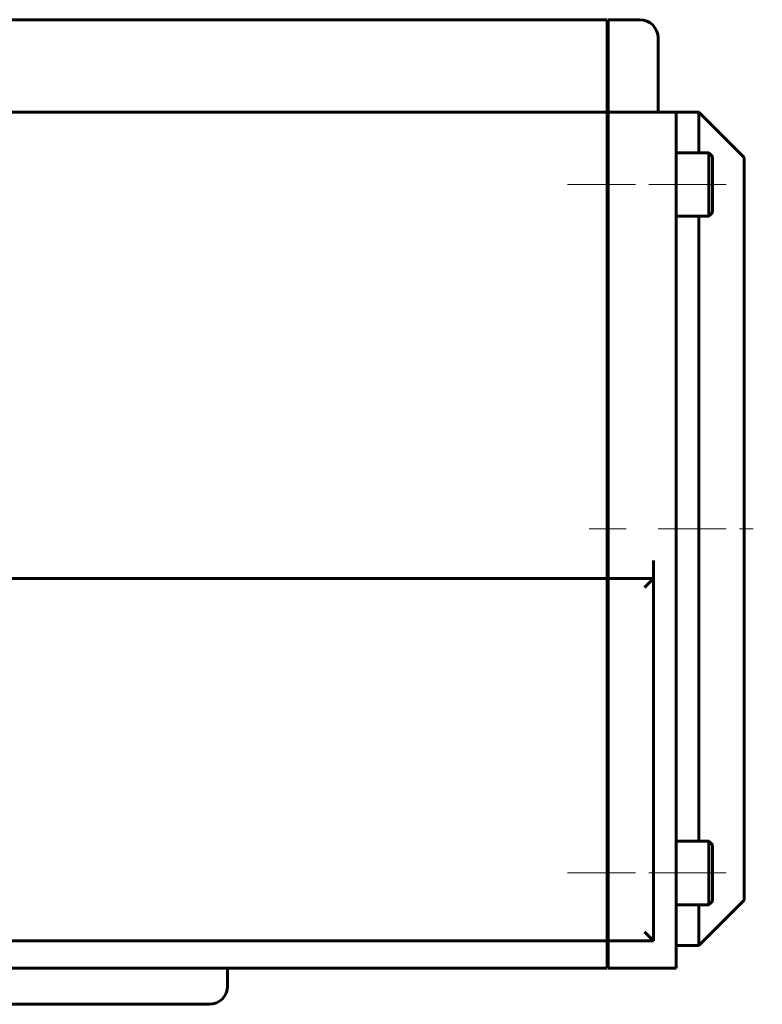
# Model space of a CAD drawing. Header units: millimetres. Extents: x -104 to 267, y -66 to 65.
# Tile 9 of 16: x 22 to 104, y -64 to 44. Entities that reach past the tile are written whole.
import ezdxf

# ---------------------------------------------------------------- set-up
doc = ezdxf.new("R2010")
doc.units = ezdxf.units.MM
doc.linetypes.add('K5LT_AXLED', pattern=[12, 7.5, -1.5, 1.5, -1.5])
doc.linetypes.add('K5LT_BASIC', pattern=[0])
doc.layers.add('Системный слой (1)', color=7, linetype='Continuous', true_color=0x6c6c6c)

# ---------------------------------------------------------------- blocks, each defined once
blk = doc.blocks.new('U16')
at = {"layer": 'Системный слой (1)', "color": 150, "linetype": 'K5LT_BASIC', "lineweight": 60, "true_color": 0x0080ff}
for p, q in [((97, 29.65), (97, 34.15)), ((97, -11.85), (97, 22.65)), ((97, -46.35), (97, -11.85)), ((97, -57.85), (97, -53.35))]:
    blk.add_line(p, q, dxfattribs=at)
blk = doc.blocks.new('U17')
at = {"layer": 'Системный слой (1)', "color": 150, "linetype": 'K5LT_BASIC', "lineweight": 60, "true_color": 0x0080ff}
for p, q in [((102, -11.85), (102, 29.15)), ((102, -52.85), (102, -11.85))]:
    blk.add_line(p, q, dxfattribs=at)
blk = doc.blocks.new('U22')
at = {"layer": 'Системный слой (1)', "color": 150, "linetype": 'K5LT_BASIC', "lineweight": 60, "true_color": 0x0080ff}
for p, q in [((0, -64.35), (-43, -64.35)), ((43, -64.35), (0, -64.35))]:
    blk.add_line(p, q, dxfattribs=at)

msp = doc.modelspace()

# ---------------------------------------------------------------- linework, layer by layer
at = {"layer": 'Системный слой (1)', "color": 150, "linetype": 'K5LT_BASIC', "lineweight": 60, "true_color": 0x0080ff}
for p, q in [((86.9, 44.35), (-86.9, 44.35)), ((86.9, 44.35), (86.9, 42.35)), ((90.5, 44.35), (87, 44.35)), ((87, 44.35), (87, 42.35)), ((86.9, 42.35), (86.9, 36.15)), ((87, 42.35), (87, 36.15)), ((92.5, 36.15), (92.5, 42.35)), ((86.9, 36.15), (86.9, 34.15)), ((87, 36.15), (87, 34.15)), ((92.5, 36.15), (92.5, 34.15)), ((86.9, 34.15), (-86.9, 34.15)), ((86.9, 34.15), (86.9, 32.15)), ((87, 34.15), (87, 32.15)), ((94.5, 34.15), (87, 34.15)), ((97, 34.15), (94.5, 34.15)), ((94.5, 34.15), (94.5, 32.15)), ((97, 34.15), (102, 29.15)), ((86.9, 32.15), (86.9, -15.35)), ((87, 32.15), (87, -15.35)), ((94.5, -11.85), (94.5, 32.15)), ((98.1, 29.65), (94.5, 29.65)), ((98.1, 29.65), (98.5, 29.25)), ((98.1, 22.65), (98.1, 29.65)), ((98.5, 23.05), (98.5, 29.25)), ((86.9, 28.15), (87, 28.15)), ((86.9, 24.15), (87, 24.15)), ((98.1, 22.65), (98.5, 23.05)), ((98.1, 22.65), (94.5, 22.65)), ((86.9, 8.15), (87, 8.15)), ((94.5, -58.35), (94.5, -11.85)), ((86.9, -17.35), (86.9, -15.35)), ((87, -17.35), (87, -15.35)), ((92, -15.35), (92, -17.35)), ((86.9, -17.35), (-86.9, -17.35)), ((86.9, -17.35), (86.9, -18.35)), ((87, -17.35), (87, -18.35)), ((92, -17.35), (87, -17.35)), ((91, -18.35), (92, -17.35)), ((92, -57.35), (92, -17.35)), ((86.9, -18.35), (86.9, -56.35)), ((87, -18.35), (87, -56.35)), ((86.9, -31.85), (87, -31.85)), ((98.1, -46.35), (94.5, -46.35)), ((98.1, -53.35), (98.1, -46.35)), ((98.1, -46.35), (98.5, -46.75)), ((98.5, -52.95), (98.5, -46.75)), ((86.9, -47.85), (87, -47.85)), ((86.9, -51.85), (87, -51.85)), ((97, -57.85), (102, -52.85)), ((98.1, -53.35), (98.5, -52.95)), ((98.1, -53.35), (94.5, -53.35)), ((86.9, -56.35), (86.9, -57.35)), ((87, -56.35), (87, -57.35)), ((92, -57.35), (91, -56.35)), ((86.9, -57.35), (-86.9, -57.35)), ((86.9, -57.35), (86.9, -58.35)), ((87, -57.35), (87, -58.35)), ((92, -57.35), (87, -57.35)), ((86.9, -60.35), (86.9, -58.35)), ((87, -60.35), (87, -58.35)), ((97, -57.85), (94.5, -57.85)), ((94.5, -58.35), (94.5, -60.35)), ((9.43, -60.35), (86.9, -60.35)), ((45, -60.35), (45, -62.35)), ((87, -60.35), (94.5, -60.35))]:
    msp.add_line(p, q, dxfattribs=at)
at = {"layer": 'Системный слой (1)', "color": 30, "linetype": 'K5LT_AXLED', "lineweight": 18, "true_color": 0xff8000}
for p, q in [((82.5, 26.15), (96.3, 26.15)), ((92.5, 26.15), (100.5, 26.15)), ((84.9, -11.85), (89, -11.85)), ((92.5, -11.85), (104, -11.85)), ((82.5, -49.85), (96.3, -49.85)), ((92.5, -49.85), (100.5, -49.85))]:
    msp.add_line(p, q, dxfattribs=at)
at = {"layer": 'Системный слой (1)', "color": 150, "linetype": 'K5LT_BASIC', "lineweight": 60, "true_color": 0x0080ff}
for centre, start, end in [((90.5, 42.35), 0, 90), ((43, -62.35), 270, 0)]:
    msp.add_arc(centre, 2, start, end, dxfattribs=at)

# ---------------------------------------------------------------- block references
at = {"layer": 'Системный слой (1)'}
for name in ['U16', 'U17', 'U22']:
    msp.add_blockref(name, (0, 0), dxfattribs=at)

doc.saveas('drawing.dxf')
